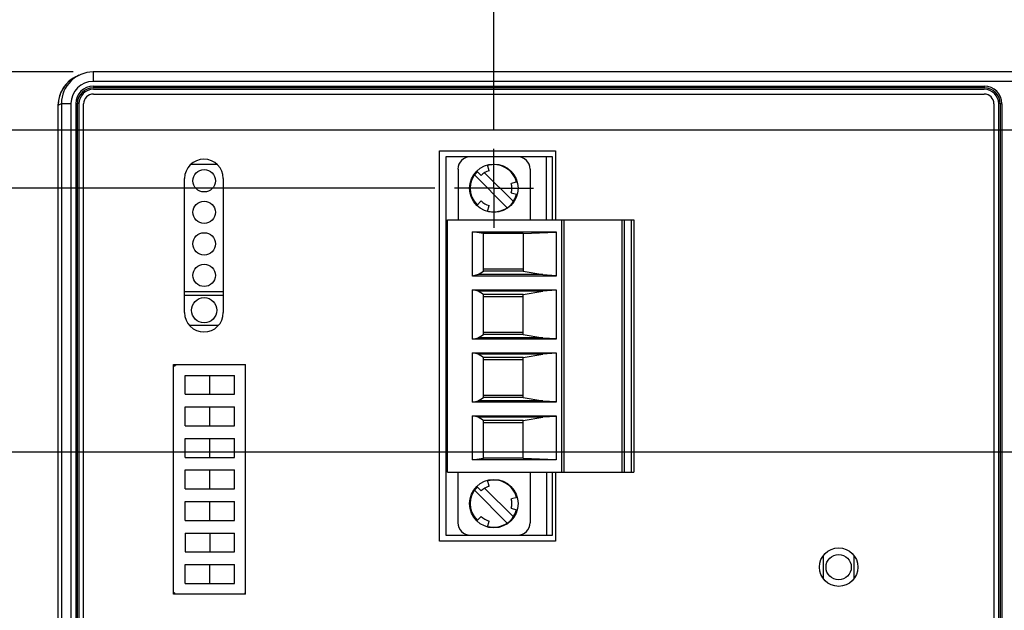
# Model space of a CAD drawing. Header units: inches. Extents: x 0 to 34, y 0 to 22.
# Tile 22 of 71: x 5.9 to 9, y 16.5 to 18.4. Entities that reach past the tile are written whole.
import ezdxf

# ---------------------------------------------------------------- set-up
doc = ezdxf.new("R2010")
doc.units = ezdxf.units.IN
doc.header["$LTSCALE"] = 1.87
doc.header["$MEASUREMENT"] = 0
doc.linetypes.add('CENTER', pattern=[0.6, 0.375, -0.075, 0.075, -0.075])
doc.layers.get('0').update_dxf_attribs({"linetype": 'CONTINUOUS'})
doc.layers.add('DEFAULT_1', color=7, linetype='CENTER')
doc.layers.add('DIMENSIONS', color=7, linetype='CONTINUOUS')
doc.styles.get("Standard").update_dxf_attribs({"font": 'txt', "width": 0.8})
doc.dimstyles.new('DIMSTYLE_1', dxfattribs={"dimtxt": 0.125, "dimasz": 0.18, "dimexe": 0.125, "dimexo": 0.0625, "dimgap": 0.09, "dimtad": 0, "dimtih": 1, "dimtoh": 1, "dimzin": 4, "dimdsep": 46, "dimtxsty": 'STANDARD', "dimblk": '_FILLED', "dimblk1": '_FILLED', "dimblk2": '_FILLED', "dimcen": 0.09, "dimadec": 0, "dimazin": 0, "dimtp": 0.01, "dimtm": 0.01, "dimtfac": 1, "dimtofl": 0, "dimtmove": 0, "dimatfit": 3, "dimldrblk": '_FILLED', "dimfxl": 1, "dimtolj": 1, "dimtzin": 4, "dimarcsym": 0})

# ---------------------------------------------------------------- blocks, each defined once
blk = doc.blocks.new('*D21')
at = {"layer": 'DIMENSIONS', "color": 2, "linetype": 'CONTINUOUS'}
blk.add_line((7.3933, 18.0302), (7.3933, 18.9183), dxfattribs=at)
at = {"layer": 'DIMENSIONS', "color": 2, "linetype": 'CONTINUOUS', "insert": (7.3308, 18.9808), "char_height": 0.125, "width": 1.125, "attachment_point": 1, "rotation": 90, "line_spacing_factor": 0.9}
blk.add_mtext('1.38{\\Ftxt.shx;\\W1.000000;\\H0.125000; }[35.1]', dxfattribs=at)
blk = doc.blocks.new('_FILLED')
at = {"color": 0, "linetype": 'BYBLOCK'}
blk.add_solid([(0, 0), (-1, 0.174), (-1, -0.174)], dxfattribs=at)
blk = doc.blocks.new('*D22')
at = {"layer": 'DIMENSIONS', "color": 2, "linetype": 'CONTINUOUS'}
blk.add_line((9.5063, 17.1932), (9.5063, 18.9183), dxfattribs=at)
at = {"layer": 'DIMENSIONS', "color": 2, "linetype": 'CONTINUOUS', "insert": (9.4438, 18.9808), "char_height": 0.125, "width": 1.125, "attachment_point": 1, "rotation": 90, "line_spacing_factor": 0.9}
blk.add_mtext('3.49{\\Ftxt.shx;\\W1.000000;\\H0.125000; }[88.7]', dxfattribs=at)
blk = doc.blocks.new('*D23')
at = {"layer": 'DIMENSIONS', "color": 2, "linetype": 'CONTINUOUS'}
blk.add_line((10.3763, 18.2142), (10.3763, 18.9183), dxfattribs=at)
at = {"layer": 'DIMENSIONS', "color": 2, "linetype": 'CONTINUOUS', "insert": (10.3138, 18.9808), "char_height": 0.125, "width": 1.225, "attachment_point": 1, "rotation": 90, "line_spacing_factor": 0.9}
blk.add_mtext('4.36{\\Ftxt.shx;\\W1.000000;\\H0.125000; }[110.8]', dxfattribs=at)
blk = doc.blocks.new('*D37')
at = {"layer": 'DIMENSIONS', "color": 2, "linetype": 'CONTINUOUS'}
blk.add_line((9.3187, 17.0056), (5.3248, 17.0056), dxfattribs=at)
at = {"layer": 'DIMENSIONS', "color": 2, "linetype": 'CONTINUOUS', "insert": (5.2623, 17.0681), "char_height": 0.125, "width": 0.925, "attachment_point": 3, "line_spacing_factor": 0.9}
blk.add_mtext('2.24{\\Ftxt.shx;\\W1.000000;\\H0.125000; }[57]', dxfattribs=at)
blk = doc.blocks.new('*D38')
at = {"layer": 'DIMENSIONS', "color": 2, "linetype": 'CONTINUOUS'}
blk.add_line((7.2057, 17.8426), (5.3248, 17.8426), dxfattribs=at)
at = {"layer": 'DIMENSIONS', "color": 2, "linetype": 'CONTINUOUS', "insert": (5.2623, 17.9051), "char_height": 0.125, "width": 1.125, "attachment_point": 3, "line_spacing_factor": 0.9}
blk.add_mtext('3.08{\\Ftxt.shx;\\W1.000000;\\H0.125000; }[78.2]', dxfattribs=at)
blk = doc.blocks.new('*D39')
at = {"layer": 'DIMENSIONS', "color": 2, "linetype": 'CONTINUOUS'}
blk.add_line((10.1887, 18.0266), (5.3248, 18.0266), dxfattribs=at)
at = {"layer": 'DIMENSIONS', "color": 2, "linetype": 'CONTINUOUS', "insert": (5.2623, 18.0891), "char_height": 0.125, "width": 1.125, "attachment_point": 3, "line_spacing_factor": 0.9}
blk.add_mtext('3.26{\\Ftxt.shx;\\W1.000000;\\H0.125000; }[82.9]', dxfattribs=at)
blk = doc.blocks.new('*D40')
at = {"layer": 'DIMENSIONS', "color": 2, "linetype": 'CONTINUOUS'}
blk.add_line((6.0609, 18.2116), (5.3248, 18.2116), dxfattribs=at)
at = {"layer": 'DIMENSIONS', "color": 2, "linetype": 'CONTINUOUS', "insert": (5.2623, 18.2741), "char_height": 0.125, "width": 1.125, "attachment_point": 3, "line_spacing_factor": 0.9}
blk.add_mtext('3.45{\\Ftxt.shx;\\W1.000000;\\H0.125000; }[87.6]', dxfattribs=at)

msp = doc.modelspace()

# ---------------------------------------------------------------- linework, layer by layer
at = {"color": 7, "linetype": 'CONTINUOUS'}
for p, q in [((6.0787, 18.2011), (6.0685, 18.196)), ((6.1234, 18.2116), (6.1234, 18.1816)), ((9.04, 18.2116), (6.1234, 18.2116)), ((9.04, 18.1816), (6.1234, 18.1816)), ((6.1246, 18.1666), (6.1246, 18.1616)), ((6.1246, 18.1666), (8.9466, 18.1666)), ((8.9466, 18.1616), (6.1246, 18.1616)), ((8.9466, 18.1564), (6.1246, 18.1564)), ((8.9466, 18.1666), (8.9466, 18.1616)), ((6.1246, 18.1416), (8.9466, 18.1416)), ((6.0123, 18.1062), (6.0123, 14.8869)), ((6.0132, 18.1066), (6.0234, 18.1116)), ((6.0132, 14.8866), (6.0132, 18.1066)), ((6.0234, 18.1116), (6.0234, 14.8816)), ((6.0234, 18.1116), (6.0534, 18.1116)), ((6.0534, 18.1116), (6.0534, 14.8816)), ((6.0684, 18.1105), (6.0684, 14.8827)), ((6.0734, 18.1105), (6.0684, 18.1105)), ((6.0734, 18.1105), (6.0734, 14.8827)), ((6.0786, 18.1105), (6.0786, 14.8827)), ((6.0936, 14.8826), (6.0936, 18.1106)), ((8.9776, 18.1106), (8.9776, 14.8826)), ((8.9926, 14.8827), (8.9926, 18.1105)), ((8.9977, 14.8827), (8.9977, 18.1105)), ((9.0027, 18.1105), (8.9977, 18.1105)), ((9.0027, 18.1105), (9.0027, 14.8827)), ((7.2206, 16.7236), (7.2206, 17.9616)), ((7.2206, 17.9616), (7.5886, 17.9616)), ((7.2408, 17.9429), (7.2408, 16.7429)), ((7.5794, 17.9429), (7.2408, 17.9429)), ((7.5597, 17.7429), (7.5597, 17.9429)), ((7.5794, 17.7429), (7.5794, 17.9429)), ((7.5886, 17.9616), (7.5886, 17.7429)), ((6.4335, 17.9192), (6.5157, 17.9192)), ((7.3784, 17.898), (7.3733, 17.917)), ((6.4131, 17.4486), (6.4131, 17.8736)), ((6.5361, 17.8736), (6.5361, 17.4486)), ((7.2796, 17.9035), (7.2796, 17.7429)), ((7.3314, 17.8851), (7.4354, 17.7811)), ((7.3389, 17.8972), (7.3528, 17.8832)), ((7.3625, 17.893), (7.4549, 17.8006)), ((7.5079, 17.9035), (7.5079, 17.7429)), ((7.4673, 17.8627), (7.4487, 17.8577)), ((7.4483, 17.8281), (7.4648, 17.8237)), ((7.3528, 17.8025), (7.3389, 17.7886)), ((7.3733, 17.7687), (7.3784, 17.7877)), ((7.2463, 16.9429), (7.2463, 17.7429)), ((7.2463, 17.7429), (7.8368, 17.7429)), ((7.6085, 16.9429), (7.6085, 17.7429)), ((7.6164, 16.9429), (7.6164, 17.7429)), ((7.7996, 16.9429), (7.7996, 17.7429)), ((7.8073, 16.9429), (7.8073, 17.7429)), ((7.8293, 16.9429), (7.8293, 17.7429)), ((7.8368, 17.7429), (7.8368, 16.9429)), ((7.3257, 17.5646), (7.3257, 17.7042)), ((7.3605, 17.699), (7.3257, 17.7042)), ((7.3257, 17.7042), (7.5908, 17.7042)), ((7.3605, 17.5795), (7.3605, 17.699)), ((7.4864, 17.699), (7.3605, 17.699)), ((7.4864, 17.699), (7.5908, 17.7032)), ((7.4864, 17.699), (7.4864, 17.5795)), ((7.5908, 17.7042), (7.5908, 17.5646)), ((7.3439, 17.569), (7.3257, 17.5646)), ((7.5908, 17.5646), (7.3257, 17.5646)), ((7.3439, 17.569), (7.3605, 17.5795)), ((7.5481, 17.569), (7.3439, 17.569)), ((7.4864, 17.5868), (7.3605, 17.5868)), ((7.4864, 17.5795), (7.3605, 17.5795)), ((7.4864, 17.5795), (7.5481, 17.569)), ((7.5481, 17.569), (7.5908, 17.5663)), ((6.5361, 17.514), (6.4131, 17.514)), ((6.4131, 17.504), (6.5361, 17.504)), ((7.3257, 17.3646), (7.3257, 17.5211)), ((7.3439, 17.5167), (7.3257, 17.5211)), ((7.3257, 17.5211), (7.5908, 17.5211)), ((7.3605, 17.5063), (7.3439, 17.5167)), ((7.5481, 17.5167), (7.3439, 17.5167)), ((7.3605, 17.3795), (7.3605, 17.5063)), ((7.4864, 17.5063), (7.3605, 17.5063)), ((7.4864, 17.5063), (7.5481, 17.5167)), ((7.4864, 17.3795), (7.4864, 17.5063)), ((7.5908, 17.5195), (7.5481, 17.5167)), ((7.5908, 17.5211), (7.5908, 17.3646)), ((7.4864, 17.499), (7.3605, 17.499)), ((6.5206, 17.408), (6.4286, 17.408)), ((7.3439, 17.369), (7.3605, 17.3795)), ((7.3605, 17.3868), (7.4864, 17.3868)), ((7.4864, 17.3795), (7.3605, 17.3795)), ((7.4864, 17.3795), (7.5481, 17.369)), ((7.3257, 17.3646), (7.3439, 17.369)), ((7.5908, 17.3646), (7.3257, 17.3646)), ((7.5481, 17.369), (7.3439, 17.369)), ((7.5481, 17.369), (7.5908, 17.3663)), ((7.3257, 17.1646), (7.3257, 17.3211)), ((7.3439, 17.3167), (7.3257, 17.3211)), ((7.3257, 17.3211), (7.5908, 17.3211)), ((7.3605, 17.3063), (7.3439, 17.3167)), ((7.5481, 17.3167), (7.3439, 17.3167)), ((7.4864, 17.3063), (7.5481, 17.3167)), ((7.5908, 17.3195), (7.5481, 17.3167)), ((7.5908, 17.3211), (7.5908, 17.1646)), ((6.3786, 16.5556), (6.3786, 17.2836)), ((6.3786, 17.2836), (6.6066, 17.2836)), ((6.6066, 16.5556), (6.6066, 17.2836)), ((7.3605, 17.1795), (7.3605, 17.3063)), ((7.4864, 17.3063), (7.3605, 17.3063)), ((7.4864, 17.299), (7.3605, 17.299)), ((7.4864, 17.1795), (7.4864, 17.3063)), ((6.4154, 17.1896), (6.4154, 17.2496)), ((6.4154, 17.2496), (6.5714, 17.2496)), ((6.4934, 17.1896), (6.4934, 17.2496)), ((6.5714, 17.1896), (6.5714, 17.2496)), ((6.4154, 17.1896), (6.5714, 17.1896)), ((7.3257, 17.1646), (7.3439, 17.169)), ((7.5908, 17.1646), (7.3257, 17.1646)), ((7.3439, 17.169), (7.3605, 17.1795)), ((7.5481, 17.169), (7.3439, 17.169)), ((7.3605, 17.1868), (7.4864, 17.1868)), ((7.4864, 17.1795), (7.3605, 17.1795)), ((7.4864, 17.1795), (7.5481, 17.169)), ((7.5481, 17.169), (7.5908, 17.1663)), ((6.4154, 17.0896), (6.4154, 17.1496)), ((6.4154, 17.1496), (6.5714, 17.1496)), ((6.4934, 17.0896), (6.4934, 17.1496)), ((6.5714, 17.0896), (6.5714, 17.1496)), ((7.3257, 16.9815), (7.3257, 17.1211)), ((7.3439, 17.1167), (7.3257, 17.1211)), ((7.3257, 17.1211), (7.5908, 17.1211)), ((7.3605, 17.1063), (7.3439, 17.1167)), ((7.5481, 17.1167), (7.3439, 17.1167)), ((7.3605, 16.9868), (7.3605, 17.1063)), ((7.4864, 17.1063), (7.3605, 17.1063)), ((7.4864, 17.099), (7.3605, 17.099)), ((7.4864, 17.1063), (7.5481, 17.1167)), ((7.4864, 16.9868), (7.4864, 17.1063)), ((7.5908, 17.1195), (7.5481, 17.1167)), ((7.5908, 17.1211), (7.5908, 16.9815)), ((6.4154, 17.0896), (6.5714, 17.0896)), ((6.4154, 16.9896), (6.4154, 17.0496)), ((6.4154, 17.0496), (6.5714, 17.0496)), ((6.4934, 16.9896), (6.4934, 17.0496)), ((6.5714, 16.9896), (6.5714, 17.0496)), ((6.4154, 16.9896), (6.5714, 16.9896)), ((7.3257, 16.9815), (7.3605, 16.9868)), ((7.5908, 16.9815), (7.3257, 16.9815)), ((7.4864, 16.9868), (7.3605, 16.9868)), ((7.4864, 16.9868), (7.5908, 16.9825)), ((6.4154, 16.8896), (6.4154, 16.9496)), ((6.4154, 16.9496), (6.5714, 16.9496)), ((6.4934, 16.8896), (6.4934, 16.9496)), ((6.5714, 16.8896), (6.5714, 16.9496)), ((7.2463, 16.9429), (7.8368, 16.9429)), ((7.2796, 16.7822), (7.2796, 16.9429)), ((7.5079, 16.9429), (7.5079, 16.7822)), ((7.5597, 16.9429), (7.5597, 16.7429)), ((7.5794, 16.7429), (7.5794, 16.9429)), ((7.5886, 16.9429), (7.5886, 16.7236)), ((7.3784, 16.898), (7.3733, 16.917)), ((6.4154, 16.8896), (6.5714, 16.8896)), ((7.3314, 16.8851), (7.4354, 16.7811)), ((7.3389, 16.8972), (7.3528, 16.8832)), ((7.3625, 16.893), (7.4549, 16.8006)), ((6.4154, 16.7896), (6.4154, 16.8496)), ((6.4154, 16.8496), (6.5714, 16.8496)), ((6.4934, 16.7896), (6.4934, 16.8496)), ((6.5714, 16.7896), (6.5714, 16.8496)), ((7.4673, 16.8627), (7.4487, 16.8577)), ((7.4483, 16.8281), (7.4648, 16.8237)), ((6.4154, 16.7896), (6.5714, 16.7896)), ((7.3528, 16.8025), (7.3389, 16.7886)), ((7.3733, 16.7687), (7.3784, 16.7877)), ((6.4154, 16.7496), (6.4154, 16.6896)), ((6.4154, 16.7496), (6.5714, 16.7496)), ((6.4934, 16.7496), (6.4934, 16.6896)), ((6.5714, 16.6896), (6.5714, 16.7496)), ((7.5886, 16.7236), (7.2206, 16.7236)), ((7.2408, 16.7429), (7.5794, 16.7429)), ((6.4154, 16.6896), (6.5714, 16.6896)), ((8.4374, 16.6043), (8.4374, 16.6789)), ((8.5334, 16.6793), (8.5334, 16.6038)), ((6.4154, 16.5896), (6.4154, 16.6496)), ((6.4154, 16.6496), (6.5714, 16.6496)), ((6.4934, 16.5896), (6.4934, 16.6496)), ((6.5714, 16.5896), (6.5714, 16.6496)), ((6.4154, 16.5896), (6.5714, 16.5896)), ((6.6066, 16.5556), (6.3786, 16.5556))]:
    msp.add_line(p, q, dxfattribs=at)
for centre, radius in [((7.3931, 17.8429), 0.0768), ((6.4754, 17.8666), 0.0354), ((6.4754, 17.7666), 0.0354), ((6.4754, 17.6666), 0.0354), ((6.4754, 17.5666), 0.0354), ((6.4754, 17.456), 0.04), ((7.3931, 16.8429), 0.0768), ((8.4856, 16.6416), 0.061), ((8.4854, 16.6416), 0.04)]:
    msp.add_circle(centre, radius, dxfattribs=at)
for centre, radius, start, end in [((6.1119, 18.1064), 0.0996, 112.7713, 179.9762), ((6.1235, 18.1116), 0.1001, 90.0187, 179.9735), ((6.1234, 18.1116), 0.07, 89.9975, 179.9953), ((6.1246, 18.1105), 0.0561, 90, 180), ((6.1246, 18.1105), 0.051, 90, 180), ((6.1246, 18.1105), 0.046, 90, 180), ((8.9466, 18.1105), 0.0561, 0, 90), ((8.9466, 18.1105), 0.051, 0, 90), ((8.9466, 18.1105), 0.046, 0, 90), ((6.1246, 18.1106), 0.031, 90, 180), ((8.9466, 18.1106), 0.031, 0, 90), ((7.3189, 17.9035), 0.0394, 90, 180), ((7.4685, 17.9035), 0.0394, 0, 90), ((6.4746, 17.8736), 0.0615, 0, 180), ((7.3931, 17.8429), 0.0748, 14.9985, 104.9986), ((7.3931, 17.8429), 0.0748, 135, 225), ((7.3931, 17.8429), 0.0571, 105, 135), ((7.3931, 17.8429), 0.0571, 345, 15), ((7.3931, 17.8429), 0.0748, 255.0015, 345.0014), ((7.3931, 17.8429), 0.0571, 225, 255), ((6.4746, 17.4486), 0.0615, 180, 360), ((7.3931, 16.8429), 0.0748, 14.9985, 104.9986), ((7.3931, 16.8429), 0.0748, 135, 225), ((7.3931, 16.8429), 0.0571, 105, 135), ((7.3931, 16.8429), 0.0571, 345, 15), ((7.3931, 16.8429), 0.0748, 255.0015, 345.0014), ((7.3189, 16.7822), 0.0394, 180, 270), ((7.3931, 16.8429), 0.0571, 225, 255), ((7.4685, 16.7822), 0.0394, 270, 360)]:
    msp.add_arc(centre, radius, start, end, dxfattribs=at)
for centre, major_axis, ratio, start_param, end_param in [((6.1133, 18.1066), (0.0895, 0.0447), 0.99981, 1.570734, 2.678052), ((6.3858, 17.2772), (0.00355, -0.00355), 0.997265, 2.357564, 3.925621), ((6.3858, 16.562), (0.00355, 0.00355), 0.997265, 2.357564, 3.925621), ((6.601, 16.562), (-0.00355, 0.00355), 0.997265, 2.357564, 3.925621)]:
    msp.add_ellipse(centre, major_axis=major_axis, ratio=ratio, start_param=start_param, end_param=end_param, dxfattribs=at)
at = {"layer": 'DEFAULT_1', "color": 7, "linetype": 'CENTER'}
for q in [(7.3933, 17.9677), (7.2682, 17.8426), (7.3933, 17.7175), (7.5184, 17.8426)]:
    msp.add_line((7.3933, 17.8426), q, dxfattribs=at)

# ---------------------------------------------------------------- dimensions: what is measured, and where the dimension line sits
at = {"layer": 'DIMENSIONS', "color": 2, "linetype": 'CONTINUOUS'}
for feature_location, offset, dtype, origin, picture, middle in [((10.3763, 18.2142), (0, 0.7041), 1, (6.0123, 18.1517), '*D23', (10.3763, 19.5933)), ((7.3933, 18.0302), (0, 0.8881), 1, (6.0123, 17.9677), '*D21', (7.3933, 19.5433)), ((9.5063, 17.1932), (0, 1.7251), 1, (6.0123, 17.1307), '*D22', (9.5063, 19.5433)), ((6.0609, 18.2116), (-0.7361, 0), 0, (6.1234, 14.7624), '*D40', (4.6998, 18.2116)), ((10.1887, 18.0266), (-4.8639, 0), 0, (10.2512, 14.7624), '*D39', (4.6998, 18.0266)), ((7.2057, 17.8426), (-1.8809, 0), 0, (7.2682, 14.7624), '*D38', (4.6998, 17.8426)), ((9.3187, 17.0056), (-3.9939, 0), 0, (9.3812, 14.7624), '*D37', (4.7998, 17.0056))]:
    dim = msp.add_ordinate_dim(feature_location=feature_location, offset=offset, dtype=dtype, origin=origin, dimstyle='DIMSTYLE_1', override={"dimtad": 1, "dimtih": 0, "dimtoh": 0}, dxfattribs=at)
    dim.commit()
    dim.dimension.update_dxf_attribs({"geometry": picture, "text_midpoint": middle})

doc.saveas('drawing.dxf')
